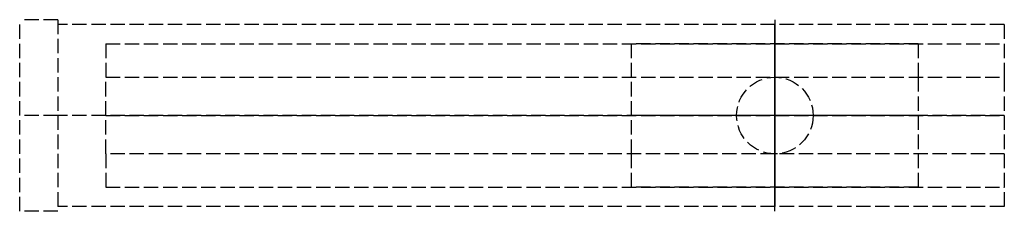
# Model space of a CAD drawing. Header units: millimetres. Extents: x -79 to 24, y -10 to 10.
import ezdxf

# ---------------------------------------------------------------- set-up
doc = ezdxf.new("R2010")
doc.units = ezdxf.units.MM
doc.header["$LTSCALE"] = 10
doc.linetypes.add('ALLCAD_Strich', pattern=[0.2, 0.15, -0.05])
for name, color, linetype in [('BESCH_KONT_sich_schn_ansi_2d', 40, 'Continuous'), ('BESCH_KONT_sich_schn_grun_2d', 10, 'Continuous'), ('BESCH_KONT_sich_schn_seit_2d', 160, 'Continuous')]:
    doc.layers.add(name, color=color, linetype=linetype)

msp = doc.modelspace()

# ---------------------------------------------------------------- linework, layer by layer
at = {"layer": 'BESCH_KONT_sich_schn_ansi_2d', "linetype": 'ALLCAD_Strich'}
for p, q in [((-75, 0, -29.5), (-79, 0, -29.5)), ((-75, 0, 0.5), (-79, 0, 0.5)), ((-79, 0, -29.5), (-79, 0, 0.5)), ((24, 0), (-75, 0)), ((24, 0, -23), (-75, 0, -23)), ((-75, 0, 0.5), (-75, 0, -29.5)), ((-70, 0, -2), (23.98, 0, -2)), ((-70, 0, -2), (-70, 0)), ((-70, 0, -2), (-70, 0, -18)), ((-70, 0, -18), (24, 0, -18)), ((15, 0, -2), (-15, 0, -2)), ((-15, 0, -10), (-15, 0, -2)), ((15, 0, -10), (-15, 0, -10)), ((4, 0, 38), (-4, 0, 38)), ((-4, 0), (-4, 0, 38)), ((-4, 0, -2), (-4, 0)), ((4, 0), (4, 0, 38)), ((4, 0, -2), (4, 0)), ((15, 0, -2), (15, 0, -10)), ((23.98, 0, -2), (24, 0, -2)), ((23.98, 0, -2), (23.98, 0, -2)), ((23.98, 0, -2), (23.98, 0, -2)), ((23.98, 0, -2), (23.98, 0, -2)), ((23.98, 0, -2), (23.98, 0, -2)), ((23.98, 0, -2), (23.98, 0, -2)), ((23.98, 0, -2), (23.98, 0, -2)), ((23.98, 0, -2), (23.98, 0, -2)), ((23.99, 0, -2), (23.98, 0, -2)), ((23.98, 0, -2), (23.98, 0, -2)), ((23.98, 0, -2), (23.98, 0, -2)), ((23.98, 0, -2), (23.98, 0, -2)), ((23.98, 0, -2), (23.98, 0, -2)), ((23.98, 0, -2), (23.98, 0, -2)), ((23.99, 0, -2), (23.99, 0, -2)), ((23.99, 0, -2), (23.99, 0, -2)), ((23.99, 0, -2), (23.99, 0, -2)), ((23.99, 0, -2), (23.99, 0, -2)), ((23.99, 0, -2), (23.99, 0, -2)), ((23.99, 0, -2), (23.99, 0, -2)), ((23.99, 0, -2), (23.99, 0, -2)), ((23.99, 0, -2), (23.99, 0, -2)), ((23.99, 0, -2), (23.99, 0, -2)), ((23.99, 0, -2), (23.99, 0, -2)), ((23.99, 0, -2), (23.99, 0, -2)), ((23.99, 0, -2), (24, 0, -2)), ((23.99, 0, -2), (23.99, 0, -2)), ((24, 0), (24, 0, -23)), ((24, 0, -2), (24, 0, -2)), ((24, 0, -2), (24, 0, -2)), ((24, 0, -2), (24, 0, -2)), ((24, 0, -2), (24, 0, -2)), ((24, 0, -2), (24, 0, -2)), ((24, 0, -2), (24, 0, -2)), ((24, 0, -2), (24, 0, -2)), ((24, 0, -2), (24, 0, -2)), ((24, 0, -2), (24, 0, -2)), ((24, 0, -2), (24, 0, -2)), ((24, 0, -2), (24, 0, -2)), ((24, 0, -2), (24, 0, -2))]:
    msp.add_line(p, q, dxfattribs=at)
at = {"layer": 'BESCH_KONT_sich_schn_grun_2d', "linetype": 'ALLCAD_Strich'}
for p, q in [((-75, 10, -29.5), (-79, 10, -29.5)), ((-79, -10, -29.5), (-79, 10, -29.5)), ((-75, 10, -29.5), (-75, -10, -29.5)), ((24, 9.5, -29.5), (-75, 9.5, -29.5)), ((24, 9.5, -29.5), (24, 4, -29.5)), ((-70, 7.5, -29.5), (-70, 4, -29.5)), ((-70, 7.5, -29.5), (24, 7.5, -29.5)), ((15, 7.5, -29.5), (-15, 7.5, -29.5)), ((-15, 4, -29.5), (-15, 7.5, -29.5)), ((15, 7.5, -29.5), (15, 4, -29.5)), ((-70, 4, -29.5), (24, 4, -29.5)), ((-70, -4, -29.5), (-70, 4, -29.5)), ((-15, -4, -29.5), (-15, 4, -29.5)), ((15, 4, -29.5), (15, -4, -29.5)), ((24, 4, -29.5), (24, -4, -29.5)), ((24, -4, -29.5), (-70, -4, -29.5)), ((-70, -4, -29.5), (-70, -7.5, -29.5)), ((-15, -7.5, -29.5), (-15, -4, -29.5)), ((15, -4, -29.5), (15, -7.5, -29.5)), ((24, -4, -29.5), (24, -9.5, -29.5)), ((-70, -7.5, -29.5), (23.98, -7.5, -29.5)), ((15, -7.5, -29.5), (-15, -7.5, -29.5)), ((23.98, -7.49, -29.5), (23.98, -7.49, -29.5)), ((23.98, -7.49, -29.5), (23.98, -7.5, -29.5)), ((23.98, -7.5, -29.5), (23.98, -7.49, -29.5)), ((23.98, -7.49, -29.5), (23.98, -7.49, -29.5)), ((23.98, -7.49, -29.5), (23.98, -7.5, -29.5)), ((23.98, -7.5, -29.5), (24, -7.5, -29.5)), ((23.98, -7.5, -29.5), (23.98, -7.5, -29.5)), ((23.98, -7.5, -29.5), (23.98, -7.5, -29.5)), ((23.99, -7.49, -29.5), (23.99, -7.49, -29.5)), ((23.99, -7.5, -29.5), (23.99, -7.49, -29.5)), ((23.99, -7.49, -29.5), (23.99, -7.5, -29.5)), ((23.99, -7.49, -29.5), (23.99, -7.5, -29.5)), ((23.99, -7.49, -29.5), (23.99, -7.49, -29.5)), ((23.99, -7.49, -29.5), (23.99, -7.49, -29.5)), ((23.99, -7.49, -29.5), (23.99, -7.5, -29.5)), ((23.99, -7.5, -29.5), (23.99, -7.49, -29.5)), ((23.99, -7.5, -29.5), (23.99, -7.5, -29.5)), ((23.99, -7.5, -29.5), (23.99, -7.5, -29.5)), ((23.99, -7.5, -29.5), (23.99, -7.5, -29.5)), ((23.99, -7.5, -29.5), (23.99, -7.5, -29.5)), ((24, -7.49, -29.5), (24, -7.49, -29.5)), ((24, -7.5, -29.5), (24, -7.49, -29.5)), ((24, -7.49, -29.5), (24, -7.49, -29.5)), ((24, -7.49, -29.5), (24, -7.5, -29.5)), ((24, -7.5, -29.5), (24, -7.5, -29.5)), ((24, -7.5, -29.5), (24, -7.5, -29.5)), ((24, -7.5, -29.5), (24, -7.5, -29.5)), ((-75, -10, -29.5), (-79, -10, -29.5)), ((24, -9.5, -29.5), (-75, -9.5, -29.5))]:
    msp.add_line(p, q, dxfattribs=at)
msp.add_circle((0, 0, -29.5), 4, dxfattribs=at)
for centre, radius, start, end in [((23.98, -7.49, -29.5), 0.00271, 360, 90), ((23.98, -7.49, -29.5), 0.00271, 90, 180), ((23.98, -7.49, -29.5), 0.00116, 90, 180), ((23.98, -7.49, -29.5), 0.00116, 0, 90), ((23.98, -7.5, -29.5), 0.00271, 270, 0), ((23.98, -7.5, -29.5), 0.00271, 180, 270), ((23.98, -7.5, -29.5), 0.00116, 180, 270), ((23.98, -7.5, -29.5), 0.00116, 270, 360), ((23.99, -7.49, -29.5), 0.00217, 90, 180), ((23.99, -7.49, -29.5), 0.00093, 180, 270), ((23.99, -7.49, -29.5), 0.00093, 90, 180), ((24, -7.49, -29.5), 0.00271, 90, 180), ((23.99, -7.5, -29.5), 0.00217, 180, 270), ((24, -7.5, -29.5), 0.00271, 180, 270), ((24, -7.49, -29.5), 0.00271, 360, 90), ((24, -7.49, -29.5), 0.00116, 90, 180), ((24, -7.49, -29.5), 0.00116, 0, 90), ((24, -7.5, -29.5), 0.00116, 180, 270), ((24, -7.5, -29.5), 0.00116, 270, 360), ((24, -7.5, -29.5), 0.00271, 270, 0)]:
    msp.add_arc(centre, radius, start, end, dxfattribs=at)
at = {"layer": 'BESCH_KONT_sich_schn_seit_2d', "linetype": 'ALLCAD_Strich'}
for p, q in [((0, 10, -29.5), (0, -10, -29.5)), ((0, 10, 0.5), (0, 10, -29.5)), ((0, -10, 0.5), (0, 10, 0.5)), ((0, -9.5), (0, 9.5)), ((0, 9.5, -23), (0, -9.5, -23)), ((0, 9.5), (0, 9.5, -23)), ((0, -7.5, -18), (0, 7.5, -18)), ((0, 7.5, -18), (0, 7.5, -2)), ((0, 7.5, -2), (0, 4, -2)), ((0, 7.5, -10), (0, -7.5, -10)), ((0, -4, 38), (0, 4, 38)), ((0, 4, 0.5), (0, 4, 38)), ((0, 4, -2), (0, 4)), ((0, -4, -2), (0, 4, -2)), ((0, 4), (0, 4, 0.5)), ((0, -4, 0.5), (0, -4, 38)), ((0, -4, -2), (0, -7.5, -2)), ((0, -4, -2), (0, -4)), ((0, -4), (0, -4, 0.5)), ((0, -7.49, -2), (0, -7.49, -2)), ((0, -7.49, -2), (0, -7.49, -2)), ((0, -7.49, -2), (0, -7.49, -2)), ((0, -7.49, -2), (0, -7.49, -2)), ((0, -7.49, -2), (0, -7.49, -2)), ((0, -7.49, -2), (0, -7.49, -2)), ((0, -7.49, -2), (0, -7.49, -2)), ((0, -7.5, -2), (0, -7.49, -2)), ((0, -7.49, -2), (0, -7.49, -2)), ((0, -7.49, -2), (0, -7.49, -2)), ((0, -7.5, -2), (0, -7.5, -2)), ((0, -7.5, -2), (0, -7.5, -2)), ((0, -7.5, -2), (0, -7.5, -2)), ((0, -7.5, -2), (0, -7.5, -2)), ((0, -7.5, -2), (0, -7.5, -2)), ((0, -7.5, -2), (0, -7.5, -2)), ((0, -7.5, -2), (0, -7.5, -2)), ((0, -7.5, -2), (0, -7.5, -18)), ((0, -9.5, -23), (0, -9.5)), ((0, -10, -29.5), (0, -10, 0.5))]:
    msp.add_line(p, q, dxfattribs=at)

doc.saveas('drawing.dxf')
